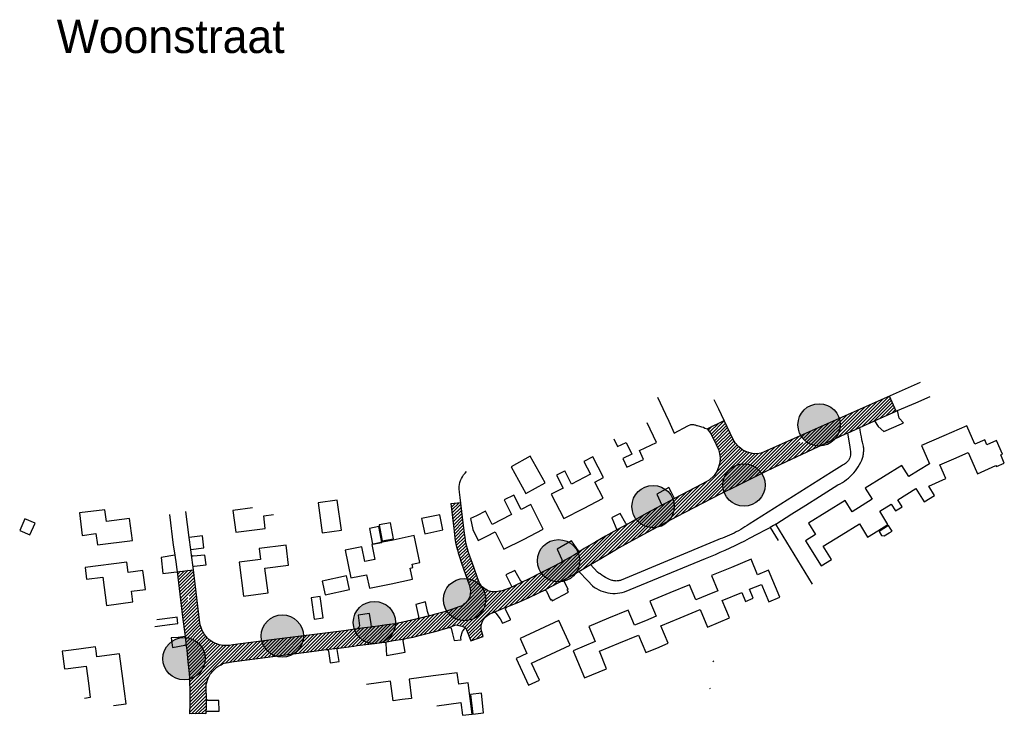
# Model space of a CAD drawing. Extents: x 239327 to 240406, y 526715 to 527664.
# Tile 1 of 5: x 239378 to 239673, y 526715 to 526923. Entities that reach past the tile are written whole.
import ezdxf

# ---------------------------------------------------------------- set-up
doc = ezdxf.new("R2010")
doc.units = 0
for name, color, linetype in [('0 NLI Bestaande mast', 5, 'Continuous'), ('1A', 12, 'Continuous'), ('1B', 4, 'Continuous'), ('8', 6, 'Continuous')]:
    doc.layers.add(name, color=color, linetype=linetype)
doc.layers.add('0 NLI kader - tekst', color=7, linetype='Continuous', lineweight=20)

msp = doc.modelspace()

# ---------------------------------------------------------------- hatches: boundary and pattern name
at = {"layer": '0 NLI Bestaande mast'}
h = msp.add_hatch(color=256, dxfattribs=at)
h.dxf.hatch_style = 1
h.paths.add_polyline_path([(239624.02, 526801.88, 1), (239611.32, 526801.88, 1)])
h = msp.add_hatch(color=256, dxfattribs=at)
h.dxf.hatch_style = 1
h.paths.add_polyline_path([(239601.48, 526783.83, 1), (239588.78, 526783.83, 1)])
h = msp.add_hatch(color=256, dxfattribs=at)
h.dxf.hatch_style = 1
h.paths.add_polyline_path([(239574.22, 526777.38, 1), (239561.52, 526777.38, 1)])
h = msp.add_hatch(color=256, dxfattribs=at)
h.dxf.hatch_style = 1
h.paths.add_polyline_path([(239545.83, 526761.12, 1), (239533.13, 526761.12, 1)])
h = msp.add_hatch(color=256, dxfattribs=at)
h.dxf.hatch_style = 1
h.paths.add_polyline_path([(239517.63, 526749.49, 1), (239504.93, 526749.49, 1)])
h = msp.add_hatch(color=256, dxfattribs=at)
h.dxf.hatch_style = 1
h.paths.add_polyline_path([(239490.6, 526742.6, 1), (239477.9, 526742.6, 1)])
h = msp.add_hatch(color=256, dxfattribs=at)
h.dxf.hatch_style = 1
h.paths.add_polyline_path([(239462.98, 526738.57, 1), (239450.28, 526738.57, 1)])
h = msp.add_hatch(color=256, dxfattribs=at)
h.dxf.hatch_style = 1
h.paths.add_polyline_path([(239433.5, 526731.75, 1), (239420.8, 526731.75, 1)])
at = {"layer": '8'}
h = msp.add_hatch(dxfattribs=at)
h.set_pattern_fill('JIS_WOOD', color=256)
h.set_pattern_definition([(45, (-7.50284, 169.3673), (-0.4999999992, 0.4999999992), [])])
h.paths.add_polyline_path([(239498.04, 526738.78), (239500.08, 526739.3), (239502.9, 526740), (239504.86, 526740.62), (239506.65, 526741.14), (239508.72, 526741.87), (239510.48, 526741.48), (239511.06, 526741.27), (239511.68, 526740.88), (239513.16, 526737.14), (239516.85, 526738.44), (239516.47, 526739.84), (239516.27, 526740.69), (239516.3, 526741.58), (239516.46, 526742.39), (239516.81, 526743.25), (239517.2, 526743.79), (239517.75, 526744.39), (239518.25, 526744.84), (239518.85, 526745.18), (239519.41, 526745.39), (239520.19, 526745.75), (239523.7, 526747.17), (239524.06, 526747.32), (239525.54, 526747.94), (239527.79, 526748.85), (239530.5, 526750.05), (239533.58, 526751.51), (239535.23, 526752.3), (239535.57, 526752.47), (239541.47, 526755.61), (239541.99, 526755.89), (239543.43, 526756.68), (239545.48, 526757.85), (239545.59, 526757.92), (239549.09, 526760.01), (239552.13, 526761.83), (239556.89, 526764.63), (239561.55, 526767.24), (239566.39, 526769.82), (239574.95, 526774.36), (239588.09, 526781.2), (239593.16, 526783.72), (239601.42, 526787.83), (239604.47, 526789.26), (239625.56, 526799.16), (239626.17, 526799.43), (239629.91, 526801.12), (239634.03, 526802.99), (239634.26, 526803.09), (239640.82, 526806.01), (239638.79, 526810.52), (239600.23, 526793.4), (239598.98, 526793.22), (239597.68, 526793.25), (239596.13, 526793.72), (239594.82, 526794.34), (239593.57, 526795.33), (239592.51, 526796.49), (239591.79, 526797.73), (239589.16, 526803.19), (239584.08, 526800.74), (239584.76, 526799.78), (239585.28, 526799.09), (239586.78, 526796.02), (239587.46, 526794.54), (239587.78, 526793.3), (239587.94, 526792.02), (239587.84, 526790.6), (239587.52, 526789.15), (239587.02, 526787.93), (239586.18, 526786.7), (239584.69, 526785.31), (239582.46, 526784.05), (239574.31, 526779.83), (239573.53, 526779.43), (239570.44, 526777.77), (239565.82, 526775.3), (239560.36, 526772.25), (239559.96, 526772.03), (239556.94, 526770.4), (239553.55, 526768.46), (239550.64, 526766.83), (239547.22, 526764.78), (239545.9, 526763.94), (239543.99, 526762.73), (239540.48, 526760.77), (239540.25, 526760.64), (239537.38, 526759.14), (239533.94, 526757.36), (239530.44, 526755.62), (239528.56, 526754.72), (239527.08, 526754.01), (239525.45, 526753.24), (239524.48, 526752.79), (239522.58, 526752.13), (239521.78, 526751.96), (239521.3, 526751.9), (239520.6, 526751.81), (239520.2, 526751.81), (239519.7, 526751.83), (239519.2, 526751.9), (239518.7, 526752.03), (239518.16, 526752.25), (239517.75, 526752.48), (239517.4, 526752.68), (239516.95, 526753.04), (239516.55, 526753.35), (239516.39, 526753.55), (239516.28, 526753.68), (239516.05, 526754), (239515.85, 526754.32), (239515.64, 526754.73), (239515.28, 526755.7), (239514.04, 526759.19), (239512.47, 526763.59), (239511.63, 526766.52), (239511.48, 526768.2), (239511.27, 526769.32), (239510.72, 526774.24), (239510.15, 526778.59), (239507.14, 526778.28), (239508.15, 526770.03), (239508.39, 526767.88), (239508.61, 526766.6), (239508.79, 526765.7), (239508.95, 526764.96), (239509.14, 526764.3), (239509.35, 526763.5), (239509.79, 526762.3), (239510.39, 526760.43), (239512.68, 526753.94), (239512.91, 526753.08), (239513, 526752.65), (239513.09, 526752.09), (239513.04, 526751.83), (239512.99, 526751.35), (239512.93, 526750.89), (239512.84, 526750.37), (239512.66, 526749.88), (239512.41, 526749.45), (239512.04, 526748.96), (239511.61, 526748.45), (239510.97, 526748.05), (239510.53, 526747.6), (239509.56, 526747.26), (239507.66, 526746.58), (239505.27, 526745.84), (239502.21, 526744.98), (239500.87, 526744.65), (239499.83, 526744.4), (239497.24, 526743.75), (239497.08, 526743.71), (239495.36, 526743.31), (239492.77, 526742.7), (239490.39, 526742.24), (239487.99, 526741.91), (239484.54, 526741.37), (239483.9, 526741.3), (239479.56, 526740.81), (239479.11, 526740.74), (239475.07, 526740.16), (239453.33, 526737.38), (239441.79, 526735.9), (239440.64, 526735.7), (239439.91, 526735.68), (239439.32, 526735.67), (239438.85, 526735.73), (239438.25, 526735.84), (239437.68, 526735.96), (239436.93, 526736.19), (239436.34, 526736.45), (239435.82, 526736.76), (239435.16, 526737.13), (239434.59, 526737.55), (239434.17, 526737.91), (239433.81, 526738.39), (239433.31, 526739.03), (239432.94, 526739.6), (239432.65, 526740.06), (239432.43, 526740.51), (239432.23, 526741.08), (239432.07, 526741.64), (239431.91, 526742.47), (239429.94, 526758.45), (239425.07, 526757.86), (239426.72, 526744.3), (239427.44, 526738.41), (239427.8, 526735.48), (239427.94, 526734.29), (239428.32, 526730.8), (239428.58, 526728.26), (239428.73, 526726.32), (239428.8, 526724.7), (239428.86, 526722.45), (239428.87, 526720.16), (239428.87, 526717.92), (239428.75, 526715.25), (239433.74, 526715.3), (239433.77, 526715.8), (239433.85, 526716.81), (239433.85, 526718.19), (239433.86, 526719.91), (239433.86, 526720.09), (239433.79, 526722.68), (239433.74, 526723.56), (239433.82, 526724.05), (239433.93, 526724.64), (239434.17, 526725.32), (239434.42, 526725.93), (239434.67, 526726.5), (239435.02, 526727.07), (239435.38, 526727.52), (239435.72, 526727.94), (239436.13, 526728.41), (239436.55, 526728.8), (239436.94, 526729.17), (239437.61, 526729.6), (239438.23, 526729.94), (239438.71, 526730.19), (239439.2, 526730.37), (239439.75, 526730.5), (239440.46, 526730.66), (239441.5, 526730.81), (239443.02, 526731), (239463.06, 526733.61), (239469.91, 526734.48), (239473.18, 526734.9), (239473.56, 526734.95), (239478.12, 526735.55), (239479.06, 526735.67), (239484.29, 526736.36), (239487.24, 526736.73), (239488.51, 526736.87), (239489.95, 526737.18), (239492.91, 526737.65), (239493.28, 526737.72), (239494.07, 526737.89), (239495.84, 526738.26)])
h.paths.add_polyline_path([(239428.97, 526749.18), (239428.68, 526748.56), (239428.26, 526749.09), (239428.54, 526749.73), (239428.11, 526750.28), (239428.39, 526750.89), (239428.82, 526750.36), (239428.54, 526749.73)], flags=16)
h.paths.add_polyline_path([(239611.21, 526796.74), (239611.62, 526797.33), (239612.31, 526797.28), (239612.7, 526797.84), (239613.42, 526797.78), (239613.03, 526797.22), (239613.71, 526797.17), (239613.3, 526796.58), (239612.61, 526796.63), (239612.21, 526796.07), (239611.5, 526796.13), (239611.89, 526796.69)], flags=16)

# ---------------------------------------------------------------- linework, layer by layer
at = {"layer": '0 NLI Bestaande mast'}
for centre in [(239617.67, 526801.88), (239595.13, 526783.83), (239567.87, 526777.38), (239539.48, 526761.12), (239511.28, 526749.49), (239484.25, 526742.6), (239456.63, 526738.57), (239427.15, 526731.75)]:
    msp.add_circle(centre, 6.35, dxfattribs=at)
at = {"layer": '1A'}
for points in [[(239561.44, 526793.05), (239558.78, 526791.81), (239559.98, 526789.23), (239564.95, 526791.54), (239563.74, 526794.16), (239568.89, 526796.55), (239566.12, 526802.5)], [(239667.35, 526797.39), (239664.41, 526796.11), (239662, 526801.63), (239655.09, 526798.62)], [(239655.09, 526798.62), (239648.34, 526795.68), (239650.73, 526790.19), (239647.48, 526788.16)], [(239556.05, 526797.74), (239557.15, 526795.37), (239559.79, 526796.6)], [(239559.79, 526796.6), (239561.44, 526793.05)], [(239665.18, 526787.24), (239670.71, 526789.65), (239670.84, 526789.36), (239673.22, 526790.39), (239672.13, 526792.9), (239672.65, 526793.13), (239670.89, 526797.17), (239667.99, 526795.91), (239667.35, 526797.39)], [(239552.88, 526779.85), (239550.37, 526784.71), (239552.97, 526786.05), (239549.73, 526792.32), (239547.03, 526790.93), (239549.03, 526787.06), (239543.36, 526784.13), (239541.33, 526788.06), (239541.24, 526788.02)], [(239658.1, 526791.7), (239662.42, 526793.58), (239664.22, 526789.45), (239665.18, 526787.24)], [(239642.48, 526789.74), (239637, 526786.33)], [(239647.48, 526788.16), (239644.58, 526786.36), (239642.48, 526789.74)], [(239650.54, 526783.51), (239655.7, 526785.76), (239653.91, 526789.87)], [(239653.91, 526789.87), (239658.1, 526791.7)], [(239541.24, 526788.02), (239538.83, 526786.77), (239540.84, 526782.87), (239537.31, 526781.05), (239541.09, 526773.75), (239546.99, 526776.8)], [(239637, 526786.33), (239631.52, 526782.93)], [(239641.31, 526779.4), (239646.71, 526782.76), (239649.19, 526778.78), (239652.28, 526780.7), (239650.54, 526783.51)], [(239528.96, 526767.55), (239534.91, 526770.56), (239531.18, 526777.95), (239528.24, 526776.47), (239526.04, 526780.82), (239523.14, 526779.35), (239525.35, 526774.97)], [(239631.52, 526782.93), (239633.61, 526779.55)], [(239546.99, 526776.8), (239552.88, 526779.85)], [(239627.58, 526775.81), (239625.49, 526779.18), (239619.99, 526775.77)], [(239630.6, 526777.68), (239627.58, 526775.81)], [(239633.61, 526779.55), (239630.6, 526777.68)], [(239635.29, 526770.12), (239638.32, 526772), (239635.83, 526776), (239639.27, 526778.14)], [(239639.27, 526778.14), (239640.57, 526776.05), (239642.6, 526777.32), (239641.31, 526779.4)], [(239403.84, 526772.91), (239403.4, 526776.4), (239395.74, 526775.45), (239396.58, 526768.74), (239400.71, 526769.26), (239401.14, 526765.86), (239411.65, 526767.17), (239410.82, 526773.79), (239403.84, 526772.91)], [(239447.71, 526776.96), (239441.82, 526776.23), (239442.63, 526769.69), (239451.52, 526770.79), (239451.04, 526774.63), (239453.99, 526774.99)], [(239514.83, 526774.63), (239513.12, 526773.76), (239513.73, 526770.51), (239515.41, 526767.19), (239517.95, 526768.47)], [(239519.57, 526772.05), (239517.57, 526776.01), (239514.83, 526774.63)], [(239525.22, 526774.9), (239519.57, 526772.05)], [(239525.35, 526774.97), (239525.22, 526774.9)], [(239619.99, 526775.77), (239614.5, 526772.36), (239616.6, 526768.98), (239613.58, 526767.1), (239618.26, 526759.58), (239621.39, 526761.52), (239618.92, 526765.48), (239624.31, 526768.83)], [(239624.31, 526768.83), (239629.74, 526772.2), (239632.22, 526768.22), (239635.29, 526770.12)], [(239496.22, 526768.66), (239489.83, 526767.31)], [(239495.69, 526755.56), (239494.98, 526758.95), (239495.74, 526759.11), (239495.53, 526760.09), (239497.91, 526760.59), (239496.22, 526768.66)], [(239517.95, 526768.47), (239520.51, 526769.76), (239523.11, 526764.6), (239528.96, 526767.55)], [(239449.63, 526764.79), (239450.05, 526761.51), (239443.65, 526760.69), (239444.96, 526750.54), (239452.36, 526751.49), (239451.4, 526758.93), (239458.51, 526759.84), (239457.74, 526765.83), (239449.63, 526764.79)], [(239486.71, 526766.66), (239483.44, 526765.98), (239484.37, 526761.51), (239481.36, 526760.88), (239480.43, 526765.35), (239475.44, 526764.31), (239477.18, 526755.97), (239481.88, 526756.95), (239482.73, 526752.91), (239489.28, 526754.25)], [(239489.83, 526767.31), (239486.71, 526766.66)], [(239414.82, 526758.22), (239410.37, 526757.65), (239409.97, 526760.75), (239397.46, 526759.13), (239397.92, 526755.61), (239402.79, 526756.24)], [(239597.27, 526761.59), (239591.34, 526759.13)], [(239596.81, 526752.56), (239600.38, 526754.04), (239602.53, 526748.85), (239605.86, 526750.23), (239602.5, 526758.32), (239599.2, 526756.95), (239597.27, 526761.59)], [(239411.81, 526748.78), (239411.4, 526751.99), (239415.56, 526752.53), (239414.82, 526758.22)], [(239591.34, 526759.13), (239585.4, 526756.66)], [(239585.4, 526756.66), (239587.29, 526752.11)], [(239402.79, 526756.24), (239403.89, 526747.75), (239411.81, 526748.78)], [(239489.28, 526754.25), (239495.69, 526755.56)], [(239580.71, 526749.37), (239578.81, 526753.94), (239572.87, 526751.48)], [(239572.87, 526751.48), (239566.92, 526749.01), (239568.79, 526744.51), (239565.54, 526743.16)], [(239584.07, 526750.77), (239580.71, 526749.37)], [(239587.29, 526752.11), (239584.07, 526750.77)], [(239587.45, 526742.64), (239590.76, 526744.02), (239588.62, 526749.16), (239594.49, 526751.6)], [(239594.49, 526751.6), (239595.6, 526748.92), (239597.92, 526749.89), (239596.81, 526752.56)], [(239565.54, 526743.16), (239562.3, 526741.81), (239560.42, 526746.33), (239554.51, 526743.87)], [(239575.96, 526744.02), (239581.96, 526746.51)], [(239581.96, 526746.51), (239584.13, 526741.26), (239587.45, 526742.64)], [(239542.98, 526735.86), (239539.57, 526743.2), (239533.75, 526740.5)], [(239554.51, 526743.87), (239548.6, 526741.42), (239550.48, 526736.87), (239543.91, 526734.14), (239547.29, 526726), (239553.9, 526728.75), (239551.73, 526733.97), (239557.61, 526736.41)], [(239570.21, 526741.63), (239575.96, 526744.02)], [(239533.75, 526740.5), (239527.93, 526737.8), (239530.02, 526733.3), (239526.78, 526731.79), (239530.48, 526723.82), (239533.73, 526725.33), (239531.35, 526730.46)], [(239557.61, 526736.41), (239563.52, 526738.86), (239565.69, 526733.62), (239568.94, 526734.96)], [(239568.94, 526734.96), (239572.38, 526736.39), (239570.21, 526741.63)], [(239537.16, 526733.16), (239542.98, 526735.86)], [(239391.69, 526734.16), (239390.55, 526734.01), (239391.24, 526728.69)], [(239400.59, 526735.3), (239395.56, 526734.65), (239391.69, 526734.16)], [(239400.98, 526732.28), (239400.74, 526734.09), (239400.59, 526735.3)], [(239408.77, 526725.77), (239407.82, 526733.17), (239400.98, 526732.28)], [(239531.35, 526730.46), (239537.16, 526733.16)], [(239391.24, 526728.69), (239392.38, 526728.83), (239397.78, 526729.53), (239398.43, 526724.46)], [(239503, 526717.62), (239510.15, 526718.57), (239510.65, 526714.78), (239513.59, 526715.17), (239512.35, 526724.5), (239509.53, 526724.12), (239509.07, 526727.56), (239501.84, 526726.6)], [(239398.43, 526724.46), (239399, 526720.07), (239397.29, 526719.85)], [(239405.97, 526717.68), (239409.75, 526718.17), (239408.77, 526725.77)], [(239492.57, 526719.48), (239489.83, 526719.12), (239489.05, 526725), (239481.83, 526724.04)], [(239501.84, 526726.6), (239494.65, 526725.64), (239495.42, 526719.86), (239492.57, 526719.48)]]:
    msp.add_lwpolyline(points, dxfattribs=at)
at = {"layer": '1B'}
for points in [[(239529.69, 526781.3), (239535.45, 526784.49), (239531.01, 526792.5), (239525.26, 526789.31), (239529.69, 526781.3)], [(239468.54, 526769.51), (239474.34, 526770.29), (239473.12, 526779.31), (239467.33, 526778.53), (239468.54, 526769.51)], [(239499.34, 526769.23), (239504.8, 526770.36), (239503.87, 526774.89), (239498.41, 526773.76), (239499.34, 526769.23)], [(239380.89, 526768.87), (239382.44, 526772.38), (239379.39, 526773.73), (239377.84, 526770.22), (239380.89, 526768.87)], [(239483.63, 526766.1), (239486.5, 526766.64), (239485.6, 526771.39), (239482.74, 526770.85), (239483.63, 526766.1)], [(239486.59, 526767.07), (239490.01, 526767.72), (239489.1, 526772.52), (239485.67, 526771.86), (239486.59, 526767.07)], [(239638.98, 526770.94), (239638.51, 526771.69), (239635.63, 526769.91), (239636.36, 526768.74), (239637.16, 526768.57), (239638.64, 526769.49)], [(239638.64, 526769.49), (239639.53, 526770.04), (239638.98, 526770.94)], [(239468.6, 526755.03), (239469.5, 526750.89), (239476.8, 526752.48), (239475.9, 526756.61), (239468.6, 526755.03)], [(239466.13, 526743.59), (239468.84, 526743.97), (239467.94, 526750.39), (239465.23, 526750), (239466.13, 526743.59)], [(239513.77, 526715.17), (239517.01, 526715.54), (239516.34, 526721.41), (239513.1, 526721.04), (239513.77, 526715.17)]]:
    msp.add_lwpolyline(points, dxfattribs=at)
at = {"layer": '8'}
for p, q in [((239640.82, 526806.01), (239638.79, 526810.52)), ((239584.08, 526800.74), (239589.16, 526803.19)), ((239507.14, 526778.28), (239510.15, 526778.59)), ((239511.68, 526740.88), (239513.16, 526737.14)), ((239513.16, 526737.14), (239516.85, 526738.44)), ((239433.74, 526715.3), (239428.75, 526715.25))]:
    msp.add_line(p, q, dxfattribs=at)
for points in [[(239647.96, 526814.59), (239600.23, 526793.4), (239598.98, 526793.22), (239597.68, 526793.25), (239596.13, 526793.72), (239594.82, 526794.34), (239593.57, 526795.33), (239592.51, 526796.49), (239591.79, 526797.73), (239587.53, 526806.57)], [(239569.18, 526810.22), (239571.57, 526805.07), (239572.54, 526802.98), (239574.21, 526799.39)], [(239646.63, 526808.52), (239651.01, 526810.34)], [(239586.69, 526808.36), (239586.22, 526809.36)], [(239587.53, 526806.57), (239586.69, 526808.36)], [(239641.22, 526806.19), (239646.63, 526808.52)], [(239634.26, 526803.09), (239640.82, 526806.01)], [(239640.82, 526806.01), (239641.22, 526806.19)], [(239642.95, 526802.5), (239641.66, 526803.87), (239641.22, 526806.19)], [(239574.21, 526799.39), (239578.32, 526801.54)], [(239578.32, 526801.54), (239579.21, 526802)], [(239579.21, 526802), (239579.62, 526802.02), (239579.97, 526801.96), (239580.26, 526801.92), (239580.49, 526801.84), (239580.68, 526801.8), (239580.86, 526801.73), (239581.03, 526801.7), (239581.12, 526801.69), (239581.81, 526801.47), (239582.42, 526801.31), (239582.95, 526801.16), (239583.33, 526800.93)], [(239583.33, 526800.93), (239584.08, 526800.74)], [(239626.17, 526799.43), (239629.91, 526801.12)], [(239629.91, 526801.12), (239634.03, 526802.99)], [(239630.62, 526796.99), (239630.52, 526797.47), (239630.36, 526798.28), (239630.22, 526799.09), (239630.02, 526800.31), (239629.91, 526801.12)], [(239634.03, 526802.99), (239634.26, 526803.09)], [(239634.26, 526803.09), (239635.42, 526801.34), (239637.04, 526799.85)], [(239637.04, 526799.85), (239642.34, 526802.22), (239642.95, 526802.5)], [(239584.08, 526800.74), (239584.76, 526799.78), (239585.28, 526799.09), (239586.78, 526796.02), (239587.46, 526794.54), (239587.78, 526793.3), (239587.94, 526792.02), (239587.84, 526790.6), (239587.52, 526789.15), (239587.02, 526787.93), (239586.18, 526786.7), (239584.69, 526785.31)], [(239601.42, 526787.83), (239604.47, 526789.26), (239625.56, 526799.16)], [(239625.56, 526799.16), (239626.17, 526799.43)], [(239626.17, 526799.43), (239626.83, 526795.31), (239626.98, 526794.39)], [(239609.52, 526775.16), (239613.67, 526777.76), (239617.8, 526780.37), (239623.3, 526783.88), (239623.97, 526784.22), (239624.63, 526784.6), (239625.26, 526785.02), (239625.87, 526785.46), (239626.46, 526785.93), (239627.02, 526786.44), (239627.56, 526786.97), (239628.07, 526787.52), (239628.55, 526788.1), (239629, 526788.71), (239629.42, 526789.34), (239629.81, 526789.98), (239630.16, 526790.65), (239630.48, 526791.33), (239630.59, 526791.62), (239630.76, 526792.19), (239630.83, 526792.48), (239630.9, 526792.77), (239630.95, 526793.07), (239630.99, 526793.37), (239631.02, 526793.67), (239631.04, 526793.97), (239631.04, 526794.27), (239631.04, 526794.57), (239631.03, 526794.86), (239631, 526795.16), (239630.97, 526795.46), (239630.69, 526796.66), (239630.62, 526796.99)], [(239626.98, 526794.39), (239627.06, 526793.99), (239627.1, 526793.58), (239627.1, 526793.17), (239627.05, 526792.76), (239626.96, 526792.36), (239626.83, 526791.97), (239626.66, 526791.59), (239626.45, 526791.24), (239626.2, 526790.91), (239625.92, 526790.6), (239625.61, 526790.33), (239625.28, 526790.08), (239624.92, 526789.88), (239624.54, 526789.72), (239621.35, 526787.7)], [(239516.39, 526753.55), (239516.28, 526753.68), (239516.05, 526754), (239515.85, 526754.32), (239515.64, 526754.73), (239515.28, 526755.7), (239514.04, 526759.19), (239512.47, 526763.59), (239511.63, 526766.52), (239511.48, 526768.2), (239511.27, 526769.32), (239510.72, 526774.24), (239509.95, 526780.08), (239509.75, 526781.72), (239509.64, 526782.72), (239509.71, 526783.41), (239509.74, 526783.98), (239509.86, 526784.63), (239510.08, 526785.2), (239510.35, 526785.75), (239510.67, 526786.32), (239511, 526786.88), (239511.44, 526787.42), (239511.9, 526787.94)], [(239621.35, 526787.7), (239596.67, 526772.15), (239596.05, 526771.72), (239595.42, 526771.31), (239594.78, 526770.91), (239594.13, 526770.52), (239593.47, 526770.15), (239592.81, 526769.79), (239592.14, 526769.44), (239591.46, 526769.11), (239590.78, 526768.79), (239590.09, 526768.49), (239589.39, 526768.2), (239588.69, 526767.92), (239587.98, 526767.66), (239587.27, 526767.42), (239558.27, 526755.31), (239558.03, 526755.23), (239557.79, 526755.17), (239557.54, 526755.12), (239557.29, 526755.08), (239557.04, 526755.06), (239556.79, 526755.05), (239556.53, 526755.06), (239556.28, 526755.08), (239556.03, 526755.12), (239555.79, 526755.17), (239555.54, 526755.24), (239555.3, 526755.32), (239554.77, 526755.54), (239554.18, 526755.82), (239553.6, 526756.12), (239553.03, 526756.44), (239552.48, 526756.79), (239551.94, 526757.16), (239551.68, 526757.35), (239551.17, 526757.75), (239549.09, 526760.01)], [(239588.09, 526781.2), (239593.16, 526783.72), (239601.42, 526787.83)], [(239572.61, 526783.05), (239568.94, 526781.11)], [(239574.31, 526779.83), (239573.27, 526781.8), (239572.61, 526783.05)], [(239582.46, 526784.05), (239574.31, 526779.83)], [(239584.69, 526785.31), (239582.46, 526784.05)], [(239552.13, 526761.83), (239556.89, 526764.63), (239561.55, 526767.24), (239566.39, 526769.82), (239574.95, 526774.36), (239588.09, 526781.2)], [(239568.94, 526781.11), (239570.44, 526777.77)], [(239507.14, 526778.28), (239508.15, 526770.03)], [(239570.44, 526777.77), (239565.82, 526775.3)], [(239573.53, 526779.43), (239570.44, 526777.77)], [(239574.31, 526779.83), (239573.53, 526779.43)], [(239422.76, 526775), (239423.9, 526765.83)], [(239428.71, 526768.07), (239427.7, 526775.91)], [(239557.96, 526775.32), (239555.59, 526774.05), (239555.51, 526774)], [(239559.96, 526772.03), (239559.63, 526772.29), (239557.96, 526775.32)], [(239565.82, 526775.3), (239560.36, 526772.25)], [(239604.63, 526772.13), (239609.52, 526775.16)], [(239555.51, 526774), (239556.94, 526770.4)], [(239559.96, 526772.03), (239556.94, 526770.4)], [(239560.36, 526772.25), (239559.96, 526772.03)], [(239604.63, 526772.13), (239603.97, 526771.73), (239602.95, 526771.15)], [(239615.63, 526754.14), (239604.63, 526772.13)], [(239432.66, 526768.57), (239428.71, 526768.07)], [(239433.12, 526764.97), (239432.66, 526768.57)], [(239508.15, 526770.03), (239508.39, 526767.88), (239508.61, 526766.6), (239508.79, 526765.7), (239508.95, 526764.96), (239509.14, 526764.3), (239509.35, 526763.5), (239509.79, 526762.3), (239510.39, 526760.43), (239512.68, 526753.94), (239512.91, 526753.08), (239513, 526752.65), (239513.09, 526752.09), (239513.04, 526751.83), (239512.99, 526751.35), (239512.93, 526750.89), (239512.84, 526750.37), (239512.66, 526749.88), (239512.41, 526749.45), (239512.04, 526748.96), (239511.61, 526748.45)], [(239556.94, 526770.4), (239553.55, 526768.46), (239550.64, 526766.83), (239547.22, 526764.78)], [(239548.26, 526755.09), (239549.69, 526753.57), (239550.28, 526753.14), (239550.9, 526752.76), (239551.54, 526752.41), (239552.2, 526752.12), (239552.89, 526751.87), (239553.58, 526751.67), (239554.29, 526751.51), (239555.01, 526751.41), (239555.74, 526751.35), (239556.46, 526751.35), (239557.19, 526751.39), (239557.91, 526751.49), (239558.62, 526751.64), (239559.31, 526751.83), (239583.54, 526761.77), (239585.04, 526762.39), (239586.53, 526763.03), (239588.02, 526763.68), (239589.51, 526764.34), (239590.98, 526765.02), (239592.45, 526765.71), (239593.92, 526766.42), (239595.37, 526767.14), (239596.82, 526767.87), (239599.32, 526769.17)], [(239599.32, 526769.17), (239599.7, 526769.37), (239601.16, 526770.16)], [(239601.16, 526770.16), (239602.95, 526771.15)], [(239602.95, 526771.15), (239605.38, 526767.22)], [(239423.9, 526765.83), (239424.27, 526763.48)], [(239429.17, 526764.47), (239428.71, 526768.07)], [(239543.39, 526767.11), (239539.1, 526764.65)], [(239545.9, 526763.94), (239545.44, 526764.09), (239543.39, 526767.11)], [(239424.38, 526762.8), (239420.24, 526762.15)], [(239424.27, 526763.48), (239424.38, 526762.8)], [(239424.38, 526762.8), (239424.8, 526760.06)], [(239429.17, 526764.47), (239433.12, 526764.97)], [(239429.38, 526762.82), (239429.17, 526764.47)], [(239429.91, 526762.49), (239429.66, 526762.54), (239429.5, 526762.66), (239429.38, 526762.82)], [(239429.85, 526759.18), (239429.38, 526762.82)], [(239433.39, 526762.84), (239429.91, 526762.49)], [(239433.77, 526759.86), (239433.39, 526762.84)], [(239539.1, 526764.65), (239540.45, 526761.46)], [(239543.99, 526762.73), (239540.48, 526760.77)], [(239545.9, 526763.94), (239543.99, 526762.73)], [(239547.22, 526764.78), (239545.9, 526763.94)], [(239420.24, 526762.15), (239420.81, 526757.34), (239429.94, 526758.45)], [(239424.8, 526760.06), (239425.01, 526758.38)], [(239429.85, 526759.18), (239429.97, 526759.38), (239430.15, 526759.47)], [(239430.15, 526759.47), (239433.77, 526759.86)], [(239540.48, 526760.77), (239540.25, 526760.64), (239537.38, 526759.14), (239533.94, 526757.36), (239530.44, 526755.62)], [(239540.45, 526761.46), (239540.52, 526761.32), (239540.48, 526760.77)], [(239545.59, 526757.92), (239549.09, 526760.01)], [(239549.09, 526760.01), (239552.13, 526761.83)], [(239425.01, 526758.38), (239425.07, 526757.86)], [(239425.07, 526757.86), (239426.72, 526744.3)], [(239433.81, 526738.39), (239433.31, 526739.03), (239432.94, 526739.6), (239432.65, 526740.06), (239432.43, 526740.51), (239432.23, 526741.08), (239432.07, 526741.64), (239431.91, 526742.47), (239429.85, 526759.18)], [(239526.37, 526758.18), (239523.67, 526756.92)], [(239523.67, 526756.92), (239525.39, 526753.54), (239525.45, 526753.24)], [(239528.56, 526754.72), (239528.17, 526755.03), (239526.37, 526758.18)], [(239541.99, 526755.89), (239543.43, 526756.68), (239545.48, 526757.85), (239545.59, 526757.92)], [(239545.59, 526757.92), (239548.26, 526755.09)], [(239522.58, 526752.13), (239521.78, 526751.96), (239521.3, 526751.9), (239520.6, 526751.81), (239520.2, 526751.81), (239519.7, 526751.83), (239519.2, 526751.9), (239518.7, 526752.03), (239518.16, 526752.25), (239517.75, 526752.48), (239517.4, 526752.68), (239516.95, 526753.04), (239516.55, 526753.35), (239516.39, 526753.55)], [(239527.08, 526754.01), (239525.45, 526753.24)], [(239528.56, 526754.72), (239527.08, 526754.01)], [(239530.44, 526755.62), (239528.56, 526754.72)], [(239535.57, 526752.47), (239541.47, 526755.61)], [(239542.12, 526752.43), (239542.41, 526752.58), (239541.27, 526754.7), (239541.19, 526754.99), (239541.2, 526755.31)], [(239541.2, 526755.31), (239541.47, 526755.61)], [(239541.47, 526755.61), (239541.99, 526755.89)], [(239524.48, 526752.79), (239522.58, 526752.13)], [(239525.45, 526753.24), (239524.48, 526752.79)], [(239525.54, 526747.94), (239527.79, 526748.85), (239530.5, 526750.05), (239533.58, 526751.51)], [(239533.58, 526751.51), (239535.23, 526752.3)], [(239535.23, 526752.3), (239535.57, 526752.47)], [(239535.23, 526752.3), (239535.49, 526752.35)], [(239535.49, 526752.35), (239535.65, 526752.24), (239535.83, 526752.04), (239537.08, 526749.43), (239537.35, 526749.58), (239537.55, 526749.08)], [(239537.55, 526749.08), (239542.49, 526751.67)], [(239542.49, 526751.67), (239542.12, 526752.43)], [(239499.53, 526748.76), (239496.72, 526748)], [(239496.72, 526748), (239497.47, 526744.46)], [(239500.87, 526744.65), (239500.67, 526744.75), (239500.48, 526744.98), (239500.33, 526745.3), (239500.15, 526745.9), (239499.53, 526748.76)], [(239510.53, 526747.6), (239509.56, 526747.26), (239507.66, 526746.58), (239505.27, 526745.84), (239502.21, 526744.98)], [(239511.61, 526748.45), (239510.97, 526748.05), (239510.53, 526747.6)], [(239524.06, 526747.32), (239525.54, 526747.94)], [(239482.82, 526745.31), (239479.41, 526744.84)], [(239479.41, 526744.84), (239479.74, 526741.58)], [(239483.9, 526741.3), (239483.5, 526741.51), (239483.37, 526741.6), (239483.28, 526741.85), (239483.24, 526742.19), (239482.82, 526745.31)], [(239500.87, 526744.65), (239499.83, 526744.4)], [(239502.21, 526744.98), (239500.87, 526744.65)], [(239516.85, 526738.44), (239516.47, 526739.84), (239516.27, 526740.69), (239516.3, 526741.58), (239516.46, 526742.39), (239516.81, 526743.25), (239517.2, 526743.79), (239517.75, 526744.39), (239518.25, 526744.84), (239518.85, 526745.18)], [(239518.85, 526745.18), (239519.41, 526745.39)], [(239519.41, 526745.39), (239520.19, 526745.75)], [(239520.19, 526745.75), (239523.7, 526747.17)], [(239520.19, 526745.75), (239520.23, 526745.71)], [(239520.23, 526745.71), (239520.47, 526745.63), (239520.64, 526745.4), (239521.96, 526743.67)], [(239525.08, 526743.39), (239525.05, 526743.47), (239523.59, 526746.65), (239523.66, 526746.87), (239524.06, 526747.32)], [(239523.7, 526747.17), (239524.06, 526747.32)], [(239418.38, 526741.43), (239419.2, 526741.54), (239422.74, 526742.02)], [(239424.51, 526744.11), (239418.94, 526743.43)], [(239422.74, 526742.02), (239422.83, 526742.03)], [(239422.83, 526742.03), (239425.28, 526742.36), (239425.07, 526744.18)], [(239425.07, 526744.18), (239424.51, 526744.11)], [(239426.72, 526744.3), (239427.44, 526738.41)], [(239497.24, 526743.75), (239497.08, 526743.71), (239495.36, 526743.31), (239492.77, 526742.7), (239490.39, 526742.24), (239487.99, 526741.91), (239484.54, 526741.37)], [(239497.47, 526744.46), (239497.52, 526744.21), (239497.5, 526744.03), (239497.24, 526743.75)], [(239499.83, 526744.4), (239497.24, 526743.75)], [(239506.65, 526741.14), (239508.72, 526741.87)], [(239508.72, 526741.87), (239510.48, 526741.48), (239511.06, 526741.27)], [(239521.96, 526743.67), (239522.68, 526742.43)], [(239522.68, 526742.43), (239525.08, 526743.39)], [(239479.11, 526740.74), (239475.07, 526740.16), (239453.33, 526737.38), (239441.79, 526735.9), (239440.64, 526735.7), (239439.91, 526735.68), (239439.32, 526735.67), (239438.85, 526735.73), (239438.25, 526735.84), (239437.68, 526735.96), (239436.93, 526736.19), (239436.34, 526736.45), (239435.82, 526736.76), (239435.16, 526737.13), (239434.59, 526737.55), (239434.17, 526737.91), (239433.81, 526738.39)], [(239479.74, 526741.58), (239479.72, 526741.38), (239479.62, 526741.2), (239479.11, 526740.74)], [(239479.56, 526740.81), (239479.11, 526740.74)], [(239483.9, 526741.3), (239479.56, 526740.81)], [(239484.54, 526741.37), (239483.9, 526741.3)], [(239494.07, 526737.89), (239495.84, 526738.26), (239498.04, 526738.78), (239500.08, 526739.3), (239502.9, 526740), (239504.86, 526740.62), (239506.65, 526741.14)], [(239506.65, 526741.14), (239506.95, 526741.13), (239507.1, 526741.08), (239507.28, 526740.93), (239507.71, 526739.25), (239508.14, 526737.25)], [(239510.26, 526737.41), (239510.19, 526737.86), (239510.21, 526738.35), (239510.33, 526738.85), (239510.43, 526739.35), (239510.65, 526739.87), (239510.95, 526740.34), (239511.2, 526740.64), (239511.36, 526740.78), (239511.57, 526740.87), (239511.68, 526740.88)], [(239511.06, 526741.27), (239511.68, 526740.88)], [(239427.44, 526738.41), (239425.41, 526738.12), (239423.31, 526737.97)], [(239423.31, 526737.97), (239423.63, 526735.15)], [(239423.63, 526735.15), (239427.35, 526735.84)], [(239427.35, 526735.84), (239427.5, 526735.89), (239427.66, 526735.77), (239427.8, 526735.48)], [(239427.44, 526738.41), (239427.8, 526735.48)], [(239473.56, 526734.95), (239478.12, 526735.55), (239479.06, 526735.67), (239484.29, 526736.36)], [(239484.29, 526736.36), (239487.24, 526736.73)], [(239487.24, 526736.73), (239488.51, 526736.87), (239489.95, 526737.18)], [(239487.24, 526736.73), (239487.47, 526736.66)], [(239487.47, 526736.66), (239487.64, 526736.49), (239487.63, 526736.29)], [(239487.63, 526736.29), (239487.87, 526732.73)], [(239489.95, 526737.18), (239492.91, 526737.65)], [(239492.89, 526737.12), (239492.89, 526737.3), (239492.97, 526737.46)], [(239493.43, 526733.68), (239492.89, 526737.12)], [(239492.91, 526737.65), (239493.28, 526737.72)], [(239492.97, 526737.46), (239493.28, 526737.72)], [(239493.28, 526737.72), (239494.07, 526737.89)], [(239508.14, 526737.25), (239510.26, 526737.41)], [(239427.8, 526735.48), (239427.94, 526734.29), (239428.32, 526730.8), (239428.58, 526728.26), (239428.73, 526726.32), (239428.8, 526724.7), (239428.86, 526722.45), (239428.87, 526720.16), (239428.87, 526717.92)], [(239435.02, 526727.07), (239435.38, 526727.52), (239435.72, 526727.94), (239436.13, 526728.41), (239436.55, 526728.8), (239436.94, 526729.17), (239437.61, 526729.6), (239438.23, 526729.94), (239438.71, 526730.19), (239439.2, 526730.37), (239439.75, 526730.5), (239440.46, 526730.66), (239441.5, 526730.81), (239443.02, 526731), (239463.06, 526733.61)], [(239463.06, 526733.61), (239469.91, 526734.48)], [(239469.91, 526734.48), (239473.18, 526734.9)], [(239469.91, 526734.48), (239470, 526734.47)], [(239470, 526734.47), (239470.18, 526734.43), (239470.33, 526734.31), (239470.44, 526734.03)], [(239470.44, 526734.03), (239470.97, 526730.56)], [(239473.64, 526730.93), (239473.06, 526734.47), (239473.07, 526734.67)], [(239473.07, 526734.67), (239473.14, 526734.82), (239473.18, 526734.9)], [(239473.18, 526734.9), (239473.56, 526734.95)], [(239487.87, 526732.73), (239493.43, 526733.68)], [(239470.97, 526730.56), (239473.64, 526730.93)], [(239586.08, 526730.77), (239585.91, 526731.12)], [(239433.86, 526719.91), (239433.86, 526720.09), (239433.79, 526722.68), (239433.74, 526723.56), (239433.82, 526724.05), (239433.93, 526724.64), (239434.17, 526725.32), (239434.42, 526725.93), (239434.67, 526726.5), (239435.02, 526727.07)], [(239584.87, 526722.83), (239585.03, 526722.91)], [(239433.77, 526715.8), (239433.85, 526716.81), (239433.85, 526718.19), (239433.86, 526719.91)], [(239437.61, 526719.17), (239434.32, 526719.22), (239434.13, 526719.29), (239433.95, 526719.44), (239433.86, 526719.91)], [(239437.68, 526715.99), (239437.61, 526719.17)], [(239428.87, 526717.92), (239428.75, 526715.25)], [(239433.74, 526715.3), (239433.81, 526715.72), (239433.97, 526715.91), (239434.15, 526715.98), (239434.82, 526715.99), (239437.68, 526715.99)], [(239433.74, 526715.3), (239433.77, 526715.8)]]:
    msp.add_lwpolyline(points, dxfattribs=at)

# ---------------------------------------------------------------- texts
at = {"layer": '0 NLI kader - tekst', "insert": (239388.95, 526923.39), "char_height": 100, "attachment_point": 1}
msp.add_mtext_dynamic_manual_height_columns('{\\H0.1x;Woonstraat} ', width=282.0599, gutter_width=12.5, heights=[0], dxfattribs=at)

doc.saveas('drawing.dxf')
